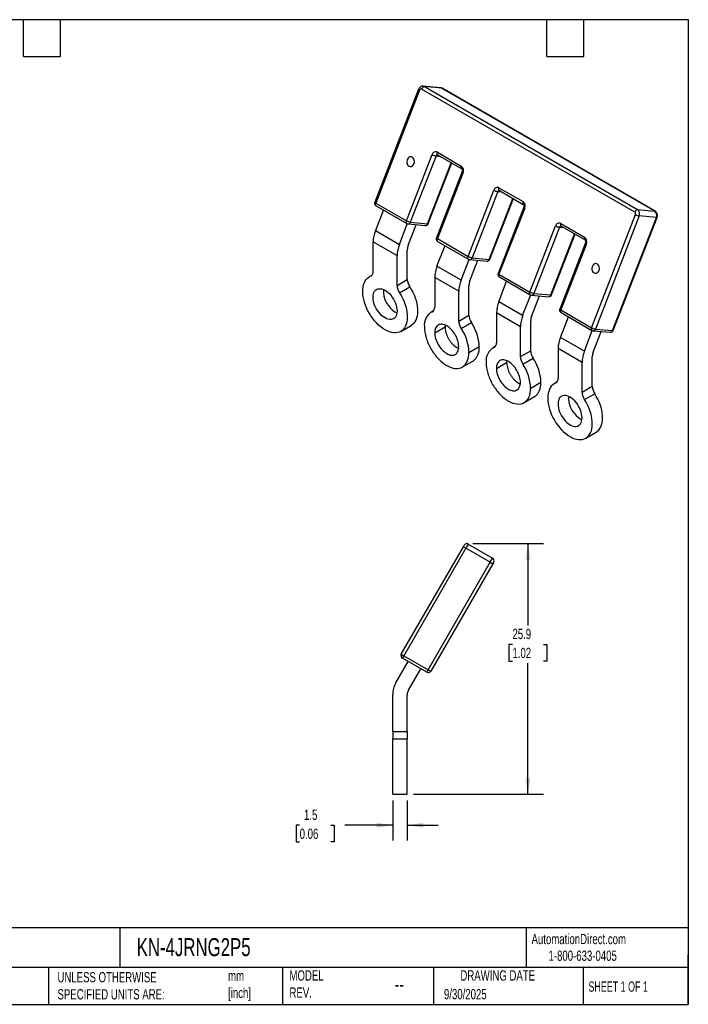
# Model space of a CAD drawing. Header units: millimetres. Extents: x 3 to 137, y 3 to 105.
# Tile 2 of 2: x 68 to 137, y 3 to 105. Entities that reach past the tile are written whole.
import ezdxf

# ---------------------------------------------------------------- set-up
doc = ezdxf.new("R2010")
doc.units = ezdxf.units.MM
doc.header["$LTSCALE"] = 0.5
doc.linetypes.add('SLD-Solid', pattern=[0])
doc.layers.add('DIMENSIONS', color=140, linetype='SLD-Solid', lineweight=25)
doc.layers.add('TEXT', color=140, linetype='SLD-Solid', lineweight=25)
doc.styles.add('SLDTEXTSTYLE0', font='TXT', dxfattribs={"width": 0.7})
doc.styles.add('SLDTEXTSTYLE1', font='TXT', dxfattribs={"width": 0.65})
doc.dimstyles.new('SLDDIMSTYLE3', dxfattribs={"dimtxt": 1.079004, "dimasz": 1.651, "dimexe": 0, "dimexo": 0.0625, "dimgap": 0.269751, "dimtad": 0, "dimtih": 1, "dimtoh": 1, "dimdec": 1, "dimrnd": 1e-09, "dimzin": 12, "dimdsep": 46, "dimtxsty": 'SLDTEXTSTYLE0', "dimsah": 1, "dimcen": 0.09, "dimadec": 0, "dimazin": 3, "dimtfac": 1, "dimtdec": 1, "dimtofl": 0, "dimtmove": 0, "dimatfit": 3, "dimfxl": 0, "dimfrac": 2, "dimtolj": 1, "dimtzin": 12, "dimarcsym": 0})
doc.dimstyles.new('SLDDIMSTYLE4', dxfattribs={"dimtxt": 1.079004, "dimasz": 1.651, "dimexe": 0, "dimexo": 0.0625, "dimgap": 0.269751, "dimtad": 0, "dimtih": 1, "dimtoh": 1, "dimdec": 1, "dimrnd": 1e-09, "dimzin": 12, "dimdsep": 46, "dimtxsty": 'SLDTEXTSTYLE0', "dimsah": 1, "dimcen": 0.09, "dimadec": 0, "dimazin": 3, "dimtfac": 1, "dimtdec": 1, "dimtmove": 0, "dimatfit": 0, "dimfxl": 0, "dimfrac": 2, "dimtolj": 1, "dimtzin": 12, "dimarcsym": 0})

# ---------------------------------------------------------------- blocks, each defined once
blk = doc.blocks.new('_D_4')
at = {"layer": 'DIMENSIONS'}
for p, q in [((106.02, 24.21), (106.02, 20.07)), ((107.52, 24.21), (107.52, 20.07)), ((96.42, 21.65), (96.06, 21.65)), ((96.06, 21.65), (96.06, 19.94)), ((99.63, 21.65), (99.99, 21.65)), ((99.99, 21.65), (99.99, 19.94)), ((106.02, 21.65), (101.09, 21.65)), ((107.52, 21.65), (110.7, 21.65)), ((96.06, 19.94), (96.42, 19.94)), ((99.99, 19.94), (99.63, 19.94))]:
    blk.add_line(p, q, dxfattribs=at)
for points in [[(106.02, 21.65), (104.37, 21.91), (104.37, 21.4)], [(107.52, 21.65), (109.18, 21.4), (109.18, 21.91)]]:
    blk.add_solid(points, dxfattribs=at)
at = {"layer": 'DIMENSIONS', "char_height": 1.058, "attachment_point": 1, "style": 'SLDTEXTSTYLE0'}
for s, insert in [('1.5', (96.87, 23.26)), ('0.06', (96.42, 21.3))]:
    blk.add_mtext(s, dxfattribs=dict(at, insert=insert))
blk = doc.blocks.new('_D_5')
at = {"layer": 'DIMENSIONS'}
for p, q in [((114.3, 50.71), (121.57, 50.71)), ((119.98, 50.71), (119.98, 42.27)), ((118.38, 40.31), (118.01, 40.31)), ((118.01, 40.31), (118.01, 38.6)), ((121.58, 40.31), (121.94, 40.31)), ((121.94, 40.31), (121.94, 38.6)), ((118.01, 38.6), (118.38, 38.6)), ((119.98, 24.85), (119.98, 38.36)), ((121.94, 38.6), (121.58, 38.6)), ((108.16, 24.85), (121.57, 24.85))]:
    blk.add_line(p, q, dxfattribs=at)
for points in [[(119.98, 50.71), (119.73, 49.06), (120.23, 49.06)], [(119.98, 24.85), (120.23, 26.5), (119.73, 26.5)]]:
    blk.add_solid(points, dxfattribs=at)
at = {"layer": 'DIMENSIONS', "char_height": 1.058, "attachment_point": 1, "style": 'SLDTEXTSTYLE0'}
for s, insert in [('25.9', (118.38, 41.92)), ('1.02', (118.38, 39.96))]:
    blk.add_mtext(s, dxfattribs=dict(at, insert=insert))

msp = doc.modelspace()

# ---------------------------------------------------------------- linework, layer by layer
for p, q in [((108.7, 97.61), (104.17, 85.94)), ((130.99, 84.92), (109, 97.62)), ((110.94, 97.76), (109.16, 97.92)), ((109.29, 97.87), (131.28, 85.18)), ((111.07, 97.71), (109.29, 97.87)), ((133.06, 85.02), (111.07, 97.71)), ((133.1, 85.01), (111.11, 97.7)), ((108.79, 97.52), (104.27, 85.85)), ((107.45, 84.01), (110.1, 90.85)), ((110.5, 90.71), (107.84, 83.88)), ((110.5, 90.71), (110.93, 90.67)), ((110.63, 91.1), (113.1, 89.67)), ((110.66, 90.82), (113.14, 89.4)), ((109.62, 83.72), (112.06, 90.02)), ((109.69, 83.73), (112.11, 89.99)), ((113.19, 89.1), (110.53, 82.27)), ((113.28, 89.01), (110.63, 82.18)), ((116.99, 87.43), (119.47, 86)), ((113.81, 80.34), (116.46, 87.17)), ((116.86, 87.04), (114.21, 80.2)), ((116.86, 87.04), (117.29, 87)), ((117.03, 87.15), (119.5, 85.72)), ((104.27, 85.85), (107.45, 84.01)), ((104.3, 85.57), (107.48, 83.74)), ((115.98, 80.04), (118.43, 86.34)), ((116.05, 80.06), (118.48, 86.31)), ((119.55, 85.43), (116.9, 78.6)), ((105.06, 85.14), (104.23, 83.01)), ((119.65, 85.34), (116.99, 78.5)), ((126.54, 72.99), (131.06, 84.66)), ((131.46, 84.52), (126.94, 72.85)), ((128.71, 72.7), (133.24, 84.36)), ((128.78, 72.71), (133.3, 84.37)), ((131.28, 85.18), (133.06, 85.02)), ((133.24, 84.36), (131.46, 84.52)), ((106.71, 81.58), (107.53, 83.71)), ((107.6, 83.7), (109.38, 83.54)), ((107.62, 81.5), (108.45, 83.62)), ((107.84, 83.88), (109.62, 83.72)), ((120.18, 76.67), (122.83, 83.5)), ((123.22, 83.36), (120.57, 76.53)), ((123.22, 83.36), (123.66, 83.32)), ((123.36, 83.75), (125.83, 82.32)), ((123.39, 83.48), (125.87, 82.05)), ((104.23, 83.01), (106.71, 81.58)), ((122.35, 76.37), (124.79, 82.67)), ((122.41, 76.38), (124.84, 82.64)), ((103.99, 78.79), (103.99, 81.86)), ((103.99, 81.86), (106.47, 80.43)), ((110.59, 79.34), (111.42, 81.46)), ((110.63, 82.18), (113.81, 80.34)), ((110.66, 81.9), (113.85, 80.06)), ((125.91, 81.76), (123.26, 74.92)), ((126.01, 81.66), (123.36, 74.83)), ((106.47, 77.36), (106.47, 80.43)), ((107.53, 77.97), (107.53, 81.04)), ((113.07, 77.91), (110.59, 79.34)), ((113.07, 77.91), (113.9, 80.04)), ((113.97, 80.03), (115.74, 79.87)), ((113.99, 77.83), (114.81, 79.95)), ((114.21, 80.2), (115.98, 80.04)), ((103.86, 78.39), (103.61, 78.24)), ((103.74, 78.31), (103.83, 78.35)), ((116.99, 78.5), (120.18, 76.67)), ((106.47, 77.36), (107.53, 77.97)), ((110.36, 78.18), (110.36, 75.11)), ((112.83, 76.75), (110.36, 78.18)), ((113.89, 74.3), (113.89, 77.37)), ((116.96, 75.67), (117.78, 77.79)), ((117.03, 78.23), (120.21, 76.39)), ((106.72, 76.59), (107.78, 77.2)), ((112.83, 73.68), (112.83, 76.75)), ((119.43, 74.24), (120.26, 76.37)), ((120.33, 76.35), (122.11, 76.19)), ((120.35, 74.15), (121.18, 76.28)), ((120.57, 76.53), (122.35, 76.37)), ((119.43, 74.24), (116.96, 75.67)), ((110.23, 74.72), (109.97, 74.57)), ((110.11, 74.63), (110.19, 74.68)), ((112.83, 73.68), (113.89, 74.3)), ((116.72, 74.51), (116.72, 71.44)), ((119.2, 73.08), (116.72, 74.51)), ((123.36, 74.83), (126.54, 72.99)), ((123.39, 74.55), (126.57, 72.72)), ((106.86, 72.61), (107.92, 73.22)), ((113.08, 72.92), (114.14, 73.53)), ((120.26, 70.62), (120.26, 73.69)), ((123.32, 71.99), (124.15, 74.12)), ((110.36, 72.47), (111.42, 73.08)), ((119.2, 70.01), (119.2, 73.08)), ((125.8, 70.56), (126.62, 72.69)), ((126.7, 72.68), (128.47, 72.52)), ((126.72, 70.48), (127.54, 72.6)), ((126.94, 72.85), (128.71, 72.7)), ((125.8, 70.56), (123.32, 71.99)), ((113.89, 70.43), (114.95, 71.04)), ((116.59, 71.04), (116.33, 70.89)), ((116.47, 70.96), (116.55, 71.01)), ((119.2, 70.01), (120.26, 70.62)), ((123.09, 70.83), (123.09, 67.76)), ((125.56, 69.41), (123.09, 70.83)), ((113.22, 68.94), (114.28, 69.55)), ((116.72, 68.79), (117.78, 69.4)), ((119.45, 69.24), (120.51, 69.86)), ((125.56, 66.34), (125.56, 69.41)), ((126.62, 66.95), (126.62, 70.02)), ((120.26, 66.75), (121.32, 67.36)), ((122.96, 67.37), (122.7, 67.22)), ((122.84, 67.29), (122.92, 67.33)), ((125.56, 66.34), (126.62, 66.95)), ((125.81, 65.57), (126.87, 66.18)), ((119.58, 65.26), (120.64, 65.88)), ((125.95, 61.59), (127.01, 62.2)), ((106.91, 39.3), (113.31, 50.39)), ((113.57, 50.24), (107.17, 39.15)), ((113.31, 50.39), (113.41, 50.56)), ((113.31, 50.39), (113.57, 50.24)), ((113.82, 50.67), (113.57, 50.24)), ((116.08, 48.79), (113.57, 50.24)), ((113.82, 50.67), (116.33, 49.22)), ((109.68, 37.7), (116.08, 48.79)), ((116.08, 48.79), (116.33, 49.22)), ((116.08, 48.79), (116.34, 48.64)), ((116.44, 48.81), (116.34, 48.64)), ((116.34, 48.64), (109.94, 37.55)), ((106.91, 39.3), (107.17, 39.15)), ((107.17, 39.15), (107.02, 38.89)), ((109.53, 37.44), (107.02, 38.89)), ((107.17, 39.15), (109.68, 37.7)), ((106.36, 36.35), (107.62, 38.54)), ((107.66, 35.6), (108.92, 37.79)), ((109.53, 37.44), (109.68, 37.7)), ((109.68, 37.7), (109.94, 37.55)), ((106.02, 31.34), (106.02, 35.1)), ((107.52, 31.34), (107.52, 35.1)), ((106.02, 31.34), (107.52, 31.34)), ((106.02, 31.34), (106.02, 30.58)), ((106.02, 24.85), (106.02, 30.58)), ((106.02, 30.58), (107.52, 30.58)), ((107.52, 31.34), (107.52, 30.58)), ((107.52, 24.85), (107.52, 30.58)), ((106.02, 24.85), (107.52, 24.85))]:
    msp.add_line(p, q)
at = {"flags": 128}
for points in [[(109.16, 97.92), (109.22, 97.9), (109.29, 97.87)], [(111.07, 97.71), (111, 97.74), (110.94, 97.76)], [(111.07, 97.71), (111.1, 97.71), (111.11, 97.7)], [(108.23, 89.92), (108.26, 90.04), (108.27, 90.17), (108.25, 90.29), (108.21, 90.4), (108.15, 90.5), (108.07, 90.57), (107.98, 90.61), (107.88, 90.63), (107.78, 90.61), (107.69, 90.56), (107.61, 90.48), (107.54, 90.39), (107.5, 90.27), (107.48, 90.15), (107.48, 90.02), (107.51, 89.91), (107.56, 89.8), (107.63, 89.72), (107.72, 89.66), (107.81, 89.63), (107.91, 89.63), (108.01, 89.67), (108.1, 89.73), (108.17, 89.82), (108.23, 89.92)], [(110.66, 90.82), (110.64, 90.84), (110.62, 90.87), (110.61, 90.9), (110.6, 90.95), (110.6, 90.99), (110.61, 91.05), (110.63, 91.1)], [(113.14, 89.4), (113.12, 89.41), (113.1, 89.44), (113.08, 89.47), (113.08, 89.52), (113.08, 89.57), (113.09, 89.62), (113.1, 89.67)], [(117.03, 87.15), (117.01, 87.16), (116.99, 87.19), (116.97, 87.23), (116.97, 87.27), (116.97, 87.32), (116.98, 87.37), (116.99, 87.43)], [(104.3, 85.57), (104.28, 85.59), (104.26, 85.62), (104.24, 85.65), (104.24, 85.7), (104.24, 85.75), (104.25, 85.8), (104.27, 85.85)], [(119.47, 86), (119.45, 85.94), (119.44, 85.89), (119.44, 85.84), (119.45, 85.8), (119.46, 85.76), (119.48, 85.73), (119.5, 85.72)], [(119.65, 85.34), (119.61, 85.36), (119.58, 85.38), (119.56, 85.4), (119.55, 85.42), (119.55, 85.43)], [(133.06, 85.02), (133.09, 85.01), (133.1, 85.01)], [(133.24, 84.36), (133.27, 84.36), (133.29, 84.36), (133.3, 84.37), (133.3, 84.37)], [(107.48, 83.74), (107.46, 83.75), (107.44, 83.78), (107.43, 83.82), (107.42, 83.86), (107.42, 83.91), (107.43, 83.96), (107.45, 84.01)], [(109.69, 83.73), (109.69, 83.73), (109.67, 83.72), (109.65, 83.72), (109.62, 83.72)], [(123.36, 83.75), (123.34, 83.7), (123.33, 83.65), (123.33, 83.6), (123.34, 83.55), (123.35, 83.52), (123.37, 83.49), (123.39, 83.48)], [(125.83, 82.32), (125.82, 82.27), (125.81, 82.22), (125.8, 82.17), (125.81, 82.13), (125.83, 82.09), (125.85, 82.06), (125.87, 82.05)], [(110.66, 81.9), (110.64, 81.91), (110.62, 81.94), (110.61, 81.98), (110.6, 82.02), (110.6, 82.07), (110.61, 82.12), (110.63, 82.18)], [(126.01, 81.66), (125.97, 81.69), (125.94, 81.71), (125.92, 81.73), (125.91, 81.75), (125.91, 81.76)], [(113.85, 80.06), (113.83, 80.08), (113.8, 80.11), (113.79, 80.14), (113.78, 80.19), (113.78, 80.23), (113.79, 80.29), (113.81, 80.34)], [(116.05, 80.06), (116.05, 80.05), (116.04, 80.05), (116.01, 80.04), (115.98, 80.04)], [(127.32, 78.9), (127.35, 79.02), (127.36, 79.15), (127.34, 79.27), (127.3, 79.38), (127.24, 79.48), (127.16, 79.55), (127.07, 79.59), (126.97, 79.6), (126.87, 79.59), (126.78, 79.54), (126.7, 79.46), (126.64, 79.36), (126.59, 79.25), (126.57, 79.13), (126.57, 79), (126.6, 78.88), (126.65, 78.78), (126.72, 78.7), (126.81, 78.64), (126.9, 78.61), (127, 78.61), (127.1, 78.64), (127.19, 78.71), (127.26, 78.79), (127.32, 78.9)], [(106.72, 76.59), (106.88, 76.32), (107.03, 76.04), (107.16, 75.75), (107.27, 75.47), (107.37, 75.18), (107.44, 74.89), (107.49, 74.61), (107.52, 74.33), (107.53, 74.07), (107.52, 73.82), (107.48, 73.59), (107.42, 73.37), (107.35, 73.17), (107.25, 72.99), (107.13, 72.84), (107, 72.71), (106.85, 72.61), (106.68, 72.53), (106.5, 72.48), (106.31, 72.46), (106.11, 72.47), (105.89, 72.5), (105.68, 72.57), (105.46, 72.66), (105.23, 72.77), (105.01, 72.91), (104.79, 73.08), (104.57, 73.27), (104.36, 73.48), (104.15, 73.7), (103.96, 73.95), (103.78, 74.2), (103.62, 74.47), (103.46, 74.75), (103.33, 75.04), (103.21, 75.32), (103.12, 75.61), (103.04, 75.9), (102.98, 76.18), (102.95, 76.46), (102.93, 76.72), (102.94, 76.98), (102.97, 77.22), (103.02, 77.44), (103.1, 77.64), (103.19, 77.82), (103.3, 77.98), (103.43, 78.12), (103.58, 78.23), (103.74, 78.31)], [(116.99, 78.5), (116.96, 78.53), (116.93, 78.55), (116.91, 78.57), (116.9, 78.59), (116.9, 78.6)], [(116.99, 78.5), (116.98, 78.45), (116.97, 78.4), (116.97, 78.35), (116.97, 78.31), (116.99, 78.27), (117.01, 78.24), (117.03, 78.23)], [(105.23, 74), (105.07, 74.1), (104.91, 74.23), (104.76, 74.38), (104.61, 74.55), (104.48, 74.73), (104.36, 74.92), (104.25, 75.12), (104.16, 75.33), (104.09, 75.54), (104.04, 75.75), (104, 75.95), (103.99, 76.14), (104, 76.32), (104.04, 76.49), (104.09, 76.63), (104.16, 76.76), (104.25, 76.86), (104.36, 76.94), (104.48, 76.99), (104.61, 77.02), (104.76, 77.02), (104.91, 76.99), (105.07, 76.94), (105.23, 76.85), (105.39, 76.75), (105.55, 76.62), (105.71, 76.47), (105.85, 76.31), (105.98, 76.12), (106.11, 75.93), (106.21, 75.73), (106.3, 75.52), (106.37, 75.31), (106.43, 75.11), (106.46, 74.9), (106.47, 74.71), (106.46, 74.53), (106.43, 74.37), (106.37, 74.22), (106.3, 74.09), (106.21, 73.99), (106.11, 73.91), (105.98, 73.86), (105.85, 73.83), (105.71, 73.83), (105.55, 73.86), (105.39, 73.92), (105.23, 74)], [(107.78, 77.2), (107.94, 76.93), (108.09, 76.65), (108.22, 76.37), (108.33, 76.08), (108.43, 75.79), (108.5, 75.5), (108.55, 75.22), (108.58, 74.95), (108.59, 74.68), (108.58, 74.43), (108.54, 74.2), (108.49, 73.98), (108.41, 73.78), (108.31, 73.6), (108.19, 73.45), (108.06, 73.32), (107.92, 73.22)], [(120.18, 76.67), (120.16, 76.61), (120.15, 76.56), (120.15, 76.51), (120.15, 76.47), (120.17, 76.43), (120.19, 76.4), (120.21, 76.39)], [(122.35, 76.37), (122.38, 76.37), (122.4, 76.37), (122.41, 76.38), (122.41, 76.38)], [(106.46, 74.53), (106.45, 74.53), (106.29, 74.61)], [(123.36, 74.83), (123.32, 74.85), (123.29, 74.88), (123.27, 74.89), (123.26, 74.91), (123.26, 74.92)], [(123.36, 74.83), (123.34, 74.78), (123.33, 74.72), (123.33, 74.68), (123.34, 74.63), (123.35, 74.6), (123.37, 74.57), (123.39, 74.55)], [(126.54, 72.99), (126.52, 72.94), (126.51, 72.89), (126.51, 72.84), (126.52, 72.79), (126.53, 72.76), (126.55, 72.73), (126.57, 72.72)], [(128.71, 72.7), (128.74, 72.69), (128.77, 72.7), (128.78, 72.71), (128.78, 72.71)], [(122.84, 67.29), (122.67, 67.2), (122.53, 67.09), (122.39, 66.96), (122.28, 66.8), (122.19, 66.62), (122.12, 66.42), (122.06, 66.2), (122.03, 65.96), (122.03, 65.7), (122.04, 65.44), (122.07, 65.16), (122.13, 64.88), (122.21, 64.59), (122.3, 64.3), (122.42, 64.01), (122.56, 63.73), (122.71, 63.45), (122.87, 63.18), (123.05, 62.92), (123.25, 62.68), (123.45, 62.45), (123.66, 62.25), (123.88, 62.06), (124.1, 61.89), (124.32, 61.75), (124.55, 61.63), (124.77, 61.54), (124.99, 61.48), (125.2, 61.45), (125.4, 61.44), (125.59, 61.46), (125.77, 61.51), (125.94, 61.58), (126.09, 61.69), (126.23, 61.82), (126.34, 61.97), (126.44, 62.15), (126.52, 62.35), (126.57, 62.56), (126.61, 62.8), (126.62, 63.05), (126.61, 63.31), (126.58, 63.59), (126.53, 63.87), (126.46, 64.16), (126.36, 64.44), (126.25, 64.73), (126.12, 65.02), (125.97, 65.3), (125.81, 65.57)], [(127.01, 62.2), (127.15, 62.3), (127.29, 62.43), (127.4, 62.58), (127.5, 62.76), (127.58, 62.96), (127.63, 63.18), (127.67, 63.41), (127.68, 63.66), (127.67, 63.93), (127.64, 64.2), (127.59, 64.48), (127.52, 64.77), (127.43, 65.06), (127.31, 65.35), (127.18, 65.63), (127.03, 65.91), (126.87, 66.18)], [(124.32, 65.83), (124.16, 65.91), (124, 65.97), (123.85, 66), (123.7, 66), (123.57, 65.97), (123.45, 65.92), (123.34, 65.84), (123.25, 65.74), (123.18, 65.61), (123.13, 65.46), (123.1, 65.3), (123.09, 65.12), (123.1, 64.93), (123.13, 64.72), (123.18, 64.52), (123.25, 64.31), (123.34, 64.1), (123.45, 63.9), (123.57, 63.71), (123.7, 63.52), (123.85, 63.36), (124, 63.21), (124.16, 63.08), (124.32, 62.98), (124.48, 62.89), (124.64, 62.84), (124.8, 62.81), (124.94, 62.81), (125.08, 62.84), (125.2, 62.89), (125.31, 62.97), (125.4, 63.07), (125.47, 63.2), (125.52, 63.34), (125.55, 63.51), (125.56, 63.69), (125.55, 63.88), (125.52, 64.08), (125.47, 64.29), (125.4, 64.5), (125.31, 64.71), (125.2, 64.91), (125.08, 65.1), (124.94, 65.28), (124.8, 65.45), (124.64, 65.6), (124.48, 65.73), (124.32, 65.83)]]:
    msp.add_lwpolyline(points, dxfattribs=at)
for centre, radius, start, end in [((108.84, 97.66), 0.152, 200.2633, 252.1043), ((108.94, 97.48), 0.152, 64.7492, 165.9983), ((109.35, 97.52), 0.356, 98.6007, 164.5265), ((110.47, 90.76), 0.38, 64.7492, 165.9983), ((110.67, 91.84), 1.14, 240.1095, 261.2221), ((110.65, 90.66), 0.166, 89.9208, 163.1086), ((112.79, 89.23), 0.543, 336.0238, 53.9768), ((113.33, 89.16), 0.152, 200.2633, 252.1043), ((116.83, 87.08), 0.38, 64.7492, 165.9983), ((117.03, 88.17), 1.14, 240.1095, 261.2221), ((117.02, 86.99), 0.166, 89.9208, 163.1086), ((104.45, 85.83), 0.3, 158.7943, 180), ((104.45, 85.83), 0.3, 180, 240.0027), ((104.31, 86), 0.152, 200.2633, 252.1043), ((119.15, 85.56), 0.543, 336.0238, 53.9768), ((131.34, 84.83), 0.356, 98.6007, 164.5265), ((130.87, 84.74), 0.217, 336.0238, 53.9768), ((131.64, 85.65), 1.14, 240.1095, 261.2221), ((130.96, 84.74), 0.543, 336.0238, 53.9768), ((132.74, 84.58), 0.543, 336.0238, 53.9768), ((108.02, 85.01), 1.14, 240.1095, 261.2221), ((107.63, 84), 0.3, 240.0027, 264.8905), ((107.61, 83.94), 0.24, 268.2619, 344.6162), ((109.41, 83.84), 0.3, 264.8905, 338.7943), ((109.38, 83.79), 0.249, 269.7602, 343.1179), ((123.2, 83.41), 0.38, 64.7492, 165.9983), ((123.4, 84.49), 1.14, 240.1095, 261.2221), ((123.38, 83.31), 0.166, 89.9208, 163.1086), ((107.25, 81.79), 3.25, 157.9788, 178.8918), ((125.51, 81.88), 0.543, 336.0238, 53.9768), ((109.72, 80.36), 3.25, 157.9788, 178.8918), ((108.83, 81.01), 1.3, 157.9788, 178.8918), ((110.81, 82.16), 0.3, 158.7943, 180), ((110.81, 82.16), 0.3, 180, 240.0027), ((110.68, 82.32), 0.152, 200.2633, 252.1043), ((114.38, 81.33), 1.14, 240.1095, 261.2221), ((113.61, 78.12), 3.25, 157.9788, 178.8918), ((114, 80.32), 0.3, 240.0027, 264.8905), ((113.98, 80.27), 0.24, 268.2619, 344.6162), ((115.77, 80.17), 0.3, 264.8905, 338.7943), ((115.75, 80.11), 0.249, 269.7602, 343.1179), ((103.52, 78.73), 0.478, 298.1029, 6.8066), ((117.18, 78.49), 0.3, 158.7943, 180), ((117.18, 78.49), 0.3, 180, 240.0027), ((107.95, 77.41), 1.48, 182.1979, 213.866), ((109.01, 78.03), 1.48, 182.1979, 213.866), ((116.09, 76.69), 3.25, 157.9788, 178.8918), ((115.2, 77.34), 1.3, 157.9788, 178.8918), ((107.65, 76.81), 2.59, 177.2145, 238.3348), ((120.75, 77.66), 1.14, 240.1095, 261.2221), ((120.36, 76.65), 0.3, 240.0027, 264.8905), ((120.34, 76.59), 0.24, 268.2619, 344.6162), ((122.14, 76.49), 0.3, 264.8905, 338.7943), ((122.11, 76.44), 0.249, 269.7602, 343.1179), ((119.98, 74.45), 3.25, 157.9788, 178.8918), ((110.83, 73.27), 1.55, 117.919, 186.9921), ((109.88, 75.06), 0.478, 298.1007, 6.7986), ((115.37, 74.35), 1.48, 182.203, 213.8654), ((122.45, 73.02), 3.25, 157.9788, 178.8918), ((123.54, 74.81), 0.3, 158.7943, 180), ((123.54, 74.81), 0.3, 180, 240.0027), ((114.31, 73.74), 1.48, 182.203, 213.8654), ((110.18, 70.86), 4.78, 2.1178, 33.9453), ((121.56, 73.67), 1.3, 157.9788, 178.8918), ((109.12, 70.25), 4.78, 2.1178, 33.9453), ((127.11, 73.99), 1.14, 240.1095, 261.2221), ((126.72, 72.98), 0.3, 240.0027, 264.8905), ((126.7, 72.92), 0.24, 268.2619, 344.6162), ((128.5, 72.82), 0.3, 264.8905, 338.7943), ((128.47, 72.77), 0.249, 269.7602, 343.1179), ((116.25, 71.38), 0.478, 298.1007, 6.7986), ((126.34, 70.77), 3.25, 157.9788, 178.8918), ((117.2, 69.59), 1.55, 117.919, 186.9921), ((121.73, 70.68), 1.48, 182.203, 213.8654), ((128.81, 69.34), 3.25, 157.9788, 178.8918), ((127.92, 69.99), 1.3, 157.9788, 178.8918), ((120.67, 70.07), 1.48, 182.203, 213.8654), ((115.48, 66.57), 4.78, 2.1178, 33.9453), ((116.54, 67.19), 4.78, 2.1178, 33.9453), ((122.61, 67.71), 0.478, 298.1029, 6.8066), ((127.04, 66.39), 1.48, 182.1979, 213.866), ((128.1, 67), 1.48, 182.1979, 213.866), ((126.71, 65.78), 2.56, 177.0111, 242.9835), ((113.67, 50.41), 0.3, 60, 150), ((116.18, 48.96), 0.3, 330, 60), ((107.17, 39.15), 0.3, 150, 240), ((109.68, 37.7), 0.3, 240, 330), ((108.52, 35.1), 2.5, 150, 180), ((108.52, 35.1), 1, 150, 180)]:
    msp.add_arc(centre, radius, start, end)
for points, knots in [([(109.16, 97.91), (109.15, 97.91), (109.11, 97.92), (109.03, 97.91), (108.93, 97.88), (108.84, 97.82), (108.77, 97.74), (108.72, 97.67), (108.7, 97.62), (108.7, 97.61)], [0, 0, 0, 0, 0.040033, 0.21883, 0.39358, 0.567282, 0.742918, 0.92275, 1, 1, 1, 1]), ([(111.11, 97.7), (111.08, 97.72), (111.03, 97.74), (110.96, 97.75), (110.94, 97.75)], [0, 0, 0, 0, 0.5338458, 1, 1, 1, 1]), ([(110.65, 90.83), (110.65, 90.83), (110.66, 90.83), (110.66, 90.83), (110.66, 90.82)], [0, 0, 0, 0, 0.056185, 1, 1, 1, 1]), ([(113.14, 89.4), (113.14, 89.39), (113.15, 89.39), (113.16, 89.37), (113.19, 89.33), (113.21, 89.26), (113.21, 89.19), (113.2, 89.14), (113.19, 89.11), (113.19, 89.1)], [0, 0, 0, 0, 0.0835931, 0.2587714, 0.4375088, 0.6069374, 0.7744616, 0.9421077, 1, 1, 1, 1]), ([(117.02, 87.15), (117.02, 87.15), (117.02, 87.15), (117.02, 87.15), (117.03, 87.15)], [0, 0, 0, 0, 0.056185, 1, 1, 1, 1]), ([(119.5, 85.72), (119.5, 85.72), (119.51, 85.72), (119.53, 85.7), (119.55, 85.65), (119.57, 85.59), (119.57, 85.52), (119.56, 85.46), (119.55, 85.44), (119.55, 85.43)], [0, 0, 0, 0, 0.0835931, 0.2587714, 0.4375088, 0.6069374, 0.7744616, 0.9421077, 1, 1, 1, 1]), ([(133.3, 84.37), (133.31, 84.4), (133.33, 84.46), (133.35, 84.57), (133.33, 84.69), (133.3, 84.8), (133.24, 84.89), (133.17, 84.96), (133.12, 84.99), (133.1, 85.01)], [0, 0, 0, 0, 0.114941, 0.275898, 0.440378, 0.608313, 0.758097, 0.90496, 1, 1, 1, 1]), ([(123.38, 83.48), (123.38, 83.48), (123.38, 83.48), (123.39, 83.48), (123.39, 83.48)], [0, 0, 0, 0, 0.056185, 1, 1, 1, 1]), ([(125.87, 82.05), (125.87, 82.05), (125.87, 82.04), (125.89, 82.02), (125.92, 81.98), (125.93, 81.92), (125.94, 81.85), (125.93, 81.79), (125.92, 81.76), (125.91, 81.76)], [0, 0, 0, 0, 0.083593, 0.258771, 0.437509, 0.606937, 0.774462, 0.942108, 1, 1, 1, 1]), ([(112.83, 71.04), (112.83, 71.22), (112.8, 71.43), (112.68, 71.85), (112.59, 72.06), (112.36, 72.46), (112.22, 72.64), (111.92, 72.96), (111.76, 73.09), (111.43, 73.27), (111.27, 73.33), (110.97, 73.36), (110.83, 73.33), (110.61, 73.2), (110.51, 73.1), (110.39, 72.82), (110.36, 72.65), (110.36, 72.47)], [0, 0, 0, 0, 0.125, 0.125, 0.25, 0.25, 0.375, 0.375, 0.5, 0.5, 0.625, 0.625, 0.75, 0.75, 0.875, 0.875, 1, 1, 1, 1]), ([(111.43, 73.26), (111.43, 73.25), (111.42, 73.19), (111.42, 73.13), (111.42, 73.08)], [0, 0, 0, 0, 0.1888012, 1, 1, 1, 1]), ([(109.3, 73.08), (109.3, 72.73), (109.36, 72.35), (109.59, 71.57), (109.76, 71.18), (110.18, 70.44), (110.44, 70.1), (110.99, 69.51), (111.29, 69.27), (111.9, 68.92), (112.2, 68.82), (112.75, 68.77), (113.01, 68.81), (113.43, 69.06), (113.6, 69.26), (113.83, 69.77), (113.89, 70.08), (113.89, 70.43)], [0, 0, 0, 0, 0.125, 0.125, 0.25, 0.25, 0.375, 0.375, 0.5, 0.5, 0.625, 0.625, 0.75, 0.75, 0.875, 0.875, 1, 1, 1, 1]), ([(110.36, 72.47), (110.36, 72.28), (110.39, 72.07), (110.51, 71.66), (110.61, 71.45), (110.83, 71.05), (110.97, 70.86), (111.27, 70.55), (111.43, 70.42), (111.76, 70.23), (111.92, 70.17), (112.22, 70.14), (112.36, 70.17), (112.59, 70.3), (112.68, 70.41), (112.8, 70.68), (112.83, 70.85), (112.83, 71.04)], [0, 0, 0, 0, 0.125, 0.125, 0.25, 0.25, 0.375, 0.375, 0.5, 0.5, 0.625, 0.625, 0.75, 0.75, 0.875, 0.875, 1, 1, 1, 1]), ([(111.42, 73.08), (111.42, 73), (111.43, 72.83), (111.48, 72.57), (111.57, 72.3), (111.68, 72.03), (111.83, 71.77), (112, 71.53), (112.18, 71.31), (112.38, 71.12), (112.59, 70.97), (112.74, 70.88), (112.81, 70.86), (112.82, 70.86)], [0, 0, 0, 0, 0.099095, 0.198197, 0.297303, 0.39642, 0.495488, 0.59456, 0.693616, 0.792668, 0.891721, 0.990767, 1, 1, 1, 1]), ([(114.28, 69.55), (114.28, 69.55), (114.37, 69.59), (114.52, 69.73), (114.71, 69.97), (114.85, 70.27), (114.94, 70.63), (114.95, 70.9), (114.95, 71.04)], [0, 0, 0, 0, 0.000307, 0.200285, 0.400118, 0.600211, 0.800097, 1, 1, 1, 1]), ([(115.66, 69.4), (115.66, 69.06), (115.72, 68.68), (115.95, 67.9), (116.12, 67.51), (116.55, 66.77), (116.8, 66.43), (117.36, 65.84), (117.66, 65.6), (118.26, 65.25), (118.56, 65.15), (119.12, 65.09), (119.37, 65.14), (119.8, 65.39), (119.97, 65.58), (120.2, 66.09), (120.26, 66.4), (120.26, 66.75)], [0, 0, 0, 0, 0.125, 0.125, 0.25, 0.25, 0.375, 0.375, 0.5, 0.5, 0.625, 0.625, 0.75, 0.75, 0.875, 0.875, 1, 1, 1, 1]), ([(119.2, 67.36), (119.2, 67.55), (119.16, 67.76), (119.04, 68.17), (118.95, 68.39), (118.72, 68.78), (118.58, 68.97), (118.28, 69.28), (118.12, 69.41), (117.8, 69.6), (117.64, 69.66), (117.34, 69.69), (117.2, 69.66), (116.97, 69.53), (116.88, 69.42), (116.75, 69.15), (116.72, 68.98), (116.72, 68.79)], [0, 0, 0, 0, 0.125, 0.125, 0.25, 0.25, 0.375, 0.375, 0.5, 0.5, 0.625, 0.625, 0.75, 0.75, 0.875, 0.875, 1, 1, 1, 1]), ([(117.8, 69.58), (117.79, 69.57), (117.78, 69.52), (117.78, 69.46), (117.78, 69.4)], [0, 0, 0, 0, 0.1888012, 1, 1, 1, 1]), ([(117.78, 69.4), (117.79, 69.32), (117.79, 69.16), (117.85, 68.89), (117.93, 68.62), (118.05, 68.35), (118.19, 68.1), (118.36, 67.85), (118.55, 67.64), (118.75, 67.45), (118.95, 67.3), (119.1, 67.21), (119.17, 67.18), (119.18, 67.18)], [0, 0, 0, 0, 0.0990949, 0.1981966, 0.2973034, 0.3964198, 0.495488, 0.5945602, 0.6936157, 0.7926684, 0.8917215, 0.9907665, 1, 1, 1, 1]), ([(116.72, 68.79), (116.72, 68.61), (116.75, 68.4), (116.88, 67.98), (116.97, 67.77), (117.2, 67.37), (117.34, 67.19), (117.64, 66.87), (117.8, 66.74), (118.12, 66.56), (118.28, 66.5), (118.58, 66.47), (118.72, 66.5), (118.95, 66.63), (119.04, 66.73), (119.16, 67.01), (119.2, 67.18), (119.2, 67.36)], [0, 0, 0, 0, 0.125, 0.125, 0.25, 0.25, 0.375, 0.375, 0.5, 0.5, 0.625, 0.625, 0.75, 0.75, 0.875, 0.875, 1, 1, 1, 1]), ([(120.64, 65.88), (120.64, 65.88), (120.74, 65.91), (120.88, 66.05), (121.08, 66.29), (121.21, 66.6), (121.3, 66.96), (121.31, 67.23), (121.32, 67.36)], [0, 0, 0, 0, 0.000307, 0.200285, 0.400118, 0.600211, 0.800097, 1, 1, 1, 1])]:
    msp.add_open_spline(points, degree=3, knots=knots)
at = {"layer": 'TEXT'}
for p, q in [((3.17, 104.78), (136.52, 104.78)), ((67.94, 100.97), (67.94, 104.78)), ((71.75, 100.97), (71.75, 104.78)), ((121.92, 100.97), (121.92, 104.78)), ((125.73, 100.97), (125.73, 104.78)), ((136.52, 104.78), (136.52, 3.17)), ((67.94, 100.97), (71.75, 100.97)), ((121.92, 100.97), (125.73, 100.97)), ((136.52, 11.06), (3.17, 11.06)), ((77.88, 11.06), (77.88, 6.98)), ((119.79, 11.06), (119.79, 6.98)), ((136.52, 3.17), (136.52, 8.26)), ((136.52, 6.98), (3.17, 6.98)), ((70.5, 6.98), (70.5, 3.17)), ((94.65, 6.98), (94.65, 3.17)), ((110.23, 6.98), (110.23, 3.17)), ((125.67, 6.98), (125.67, 3.17)), ((3.17, 3.17), (136.52, 3.17))]:
    msp.add_line(p, q, dxfattribs=at)

# ---------------------------------------------------------------- texts
for s, insert, char_height, attachment_point, style in [('AutomationDirect.com', (120.35, 10.44), 1.0583, 1, 'SLDTEXTSTYLE0'), ('KN-4JRNG2P5', (79.6, 10), 1.8521, 1, 'SLDTEXTSTYLE0'), ('1-800-633-0405', (122.1, 8.72), 1.0583, 1, 'SLDTEXTSTYLE0'), ('UNLESS OTHERWISE ^JSPECIFIED UNITS ARE:', (71.43, 6.5), 1.0583, 1, 'SLDTEXTSTYLE0'), ('mm^J[inch]', (89.03, 6.65), 1.058, 1, 'SLDTEXTSTYLE0'), ('MODEL ^JREV.', (95.37, 6.68), 1.0583, 1, 'SLDTEXTSTYLE0'), ('DRAWING DATE', (116.86, 6.68), 1.0583, 2, 'SLDTEXTSTYLE0'), ('--', (106.21, 6.06), 1.587, 1, 'SLDTEXTSTYLE0'), ('SHEET 1 OF 1', (126.22, 5.53), 1.0583, 1, 'SLDTEXTSTYLE1'), ('9/30/2025', (111.31, 4.75), 1.058, 1, 'SLDTEXTSTYLE0')]:
    msp.add_mtext(s, dxfattribs=dict(at, insert=insert, char_height=char_height, attachment_point=attachment_point, style=style))

# ---------------------------------------------------------------- dimensions: what is measured, and where the dimension line sits
at = {"layer": 'DIMENSIONS'}
for base, p1, p2, angle, dimstyle, picture, middle in [((119.98, 50.71), (107.52, 24.85), (113.67, 50.71), 90, 'SLDDIMSTYLE3', '_D_5', (119.98, 40.31)), ((107.52, 21.65), (106.02, 24.85), (107.52, 24.85), 0, 'SLDDIMSTYLE4', '_D_4', (98.02, 21.65))]:
    dim = msp.add_linear_dim(base=base, p1=p1, p2=p2, angle=angle, dimstyle=dimstyle, dxfattribs=at)
    dim.commit()
    dim.dimension.update_dxf_attribs({"geometry": picture, "text_midpoint": middle, "dimtype": 160})

doc.saveas('drawing.dxf')
